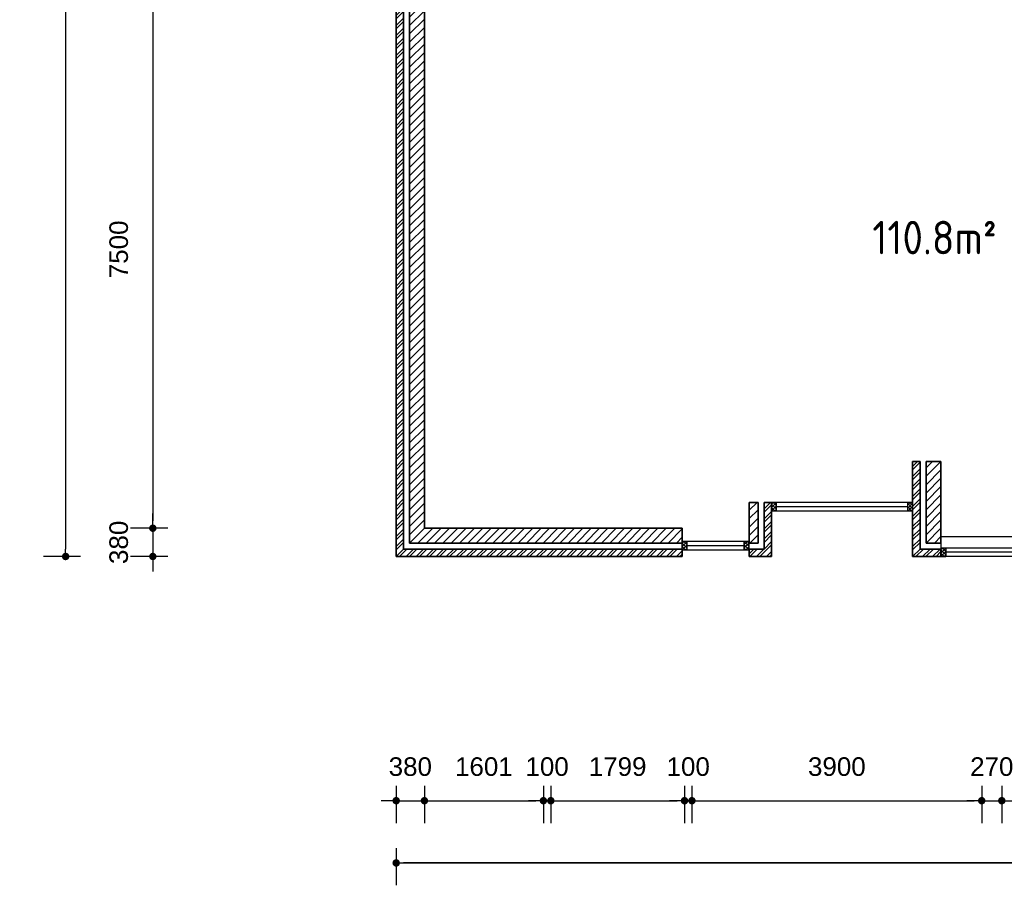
# Model space of a CAD drawing. Header units: millimetres. Extents: x 191 to 246788, y 32 to 102654.
# Tile 2 of 7: x 210950 to 224201, y 72360 to 83999. Entities that reach past the tile are written whole.
import ezdxf

# ---------------------------------------------------------------- set-up
doc = ezdxf.new("R2010")
doc.units = ezdxf.units.MM
for name, color, linetype, lineweight in [('Arceringen', 1, 'Continuous', 13), ('Binnenwand', 2, 'Continuous', 35), ('Buitenwand', 3, 'Continuous', 35), ('Kozijn Bu', 5, 'Continuous', 25), ('Maatvoering', 7, 'Continuous', 25)]:
    doc.layers.add(name, color=color, linetype=linetype, lineweight=lineweight)
doc.styles.add('ISO', font='ISOCP3')
doc.styles.get("Standard").update_dxf_attribs({"font": 'ARIAL.TTF'})
doc.dimstyles.new('Ian1', dxfattribs={"dimscale": 100, "dimtxt": 2.5, "dimasz": 1, "dimexe": 3, "dimexo": 4, "dimgap": 3.3, "dimtad": 1, "dimdec": 0, "dimzin": 1, "dimdsep": 46, "dimtxsty": 'Standard', "dimblk": 'DOT', "dimcen": 1, "dimdle": 1, "dimclrd": 7, "dimclre": 7, "dimclrt": 7, "dimadec": 0, "dimazin": 0, "dimtfac": 1, "dimtdec": 0, "dimtix": 1, "dimtmove": 0, "dimatfit": 3, "dimfxl": 2, "dimfxlon": 1, "dimtolj": 1, "dimtzin": 0, "dimarcsym": 0})

# ---------------------------------------------------------------- blocks, each defined once
blk = doc.blocks.new('$STIJLKZ')
at = {"color": 0, "linetype": 'ByBlock'}
for p, q in [((1, 1), (0, 1)), ((0, 1), (0, 0)), ((0, 0), (1, 0)), ((1, 1), (1, 0))]:
    blk.add_line(p, q, dxfattribs=at)
at = {"color": 0, "linetype": 'ByBlock', "flags": 9}
for tag, p in [('KB', (0.02, 0.85)), ('KH', (0.02, 0.68)), ('BWH', (0.02, 0.52)), ('NGM', (0.02, 0.35)), ('KHD', (0.02, 0.18)), ('KHB', (0.02, 0.01)), ('VSB', (0.51, 0.18)), ('ATS', (0.51, 0.85)), ('ATD', (0.51, 0.68)), ('SPL', (0.51, 0.52)), ('SP', (0.51, 0.01)), ('RDS', (0.51, 0.35))]:
    blk.add_attdef(tag, p, '', height=0.136, dxfattribs=at)
blk = doc.blocks.new('_Dot')
at = {"color": 0, "linetype": 'ByBlock', "lineweight": -2}
blk.add_line((-0.5, 0), (-1, 0), dxfattribs=at)
at = {"color": 0, "linetype": 'ByBlock', "const_width": 0.5}
blk.add_lwpolyline([(-0.25, 0, 1), (0.25, 0, 1)], format="xyb", close=True, dxfattribs=at)
blk = doc.blocks.new('*D26')
at = {"layer": 'Defpoints', "color": 0}
for p in [(226167, 98971), (211569, 76781), (216017, 76781)]:
    blk.add_point(p, dxfattribs=at)
at = {"layer": 'Maatvoering', "color": 7, "lineweight": -2}
for p, q in [((211769, 98971), (211269, 98971)), ((211569, 98871), (211569, 76881)), ((211769, 76781), (211269, 76781))]:
    blk.add_line(p, q, dxfattribs=at)
at = {"layer": 'Maatvoering', "color": 7, "lineweight": -2, "xscale": 100, "yscale": 100, "zscale": 100}
for p, rotation in [((211569, 98971), 90), ((211569, 76781), 270)]:
    blk.add_blockref('_Dot', p, dxfattribs=dict(at, rotation=rotation))
at = {"layer": 'Maatvoering', "color": 7, "insert": (211111, 87876), "char_height": 250, "attachment_point": 5, "rotation": 90}
blk.add_mtext('\\A1;22190', dxfattribs=at)
blk = doc.blocks.new('*D32')
at = {"layer": 'Defpoints', "color": 0}
for p in [(216397, 84661), (212742, 77161), (216397, 77161)]:
    blk.add_point(p, dxfattribs=at)
at = {"layer": 'Maatvoering', "color": 7, "lineweight": -2}
for p, q in [((212942, 84661), (212442, 84661)), ((212742, 84561), (212742, 77261)), ((212942, 77161), (212442, 77161))]:
    blk.add_line(p, q, dxfattribs=at)
at = {"layer": 'Maatvoering', "color": 7, "lineweight": -2, "xscale": 100, "yscale": 100, "zscale": 100}
for p, rotation in [((212742, 84661), 90), ((212742, 77161), 270)]:
    blk.add_blockref('_Dot', p, dxfattribs=dict(at, rotation=rotation))
at = {"layer": 'Maatvoering', "color": 7, "insert": (212284, 80911), "char_height": 250, "attachment_point": 5, "rotation": 90}
blk.add_mtext('\\A1;7500', dxfattribs=at)
blk = doc.blocks.new('*D33')
at = {"layer": 'Defpoints', "color": 0}
for p in [(216397, 77161), (212742, 76781), (216017, 76781)]:
    blk.add_point(p, dxfattribs=at)
at = {"layer": 'Maatvoering', "color": 7, "lineweight": -2}
for p, q in [((212742, 77261), (212742, 77361)), ((212942, 77161), (212442, 77161)), ((212742, 77161), (212742, 76781)), ((212942, 76781), (212442, 76781)), ((212742, 76681), (212742, 76581))]:
    blk.add_line(p, q, dxfattribs=at)
at = {"layer": 'Maatvoering', "color": 7, "lineweight": -2, "xscale": 100, "yscale": 100, "zscale": 100}
for p, rotation in [((212742, 77161), 270), ((212742, 76781), 90)]:
    blk.add_blockref('_Dot', p, dxfattribs=dict(at, rotation=rotation))
at = {"layer": 'Maatvoering', "color": 7, "insert": (212284, 76971), "char_height": 250, "attachment_point": 5, "rotation": 90}
blk.add_mtext('\\A1;380', dxfattribs=at)
blk = doc.blocks.new('*D43')
at = {"layer": 'Defpoints', "color": 0}
for p in [(241377, 83841), (216017, 76781), (241377, 72660)]:
    blk.add_point(p, dxfattribs=at)
at = {"layer": 'Maatvoering', "color": 7, "lineweight": -2}
for p, q in [((216017, 72860), (216017, 72360)), ((241377, 72860), (241377, 72360)), ((216117, 72660), (241277, 72660))]:
    blk.add_line(p, q, dxfattribs=at)
at = {"layer": 'Maatvoering', "color": 7, "lineweight": -2, "xscale": 100, "yscale": 100, "zscale": 100, "rotation": 180}
blk.add_blockref('_Dot', (216017, 72660), dxfattribs=at)
at = {"layer": 'Maatvoering', "color": 7, "lineweight": -2, "xscale": 100, "yscale": 100, "zscale": 100}
blk.add_blockref('_Dot', (241377, 72660), dxfattribs=at)
at = {"layer": 'Maatvoering', "color": 7, "insert": (228697, 73117), "char_height": 250, "attachment_point": 5}
blk.add_mtext('\\A1;25360', dxfattribs=at)
blk = doc.blocks.new('*D44')
at = {"layer": 'Defpoints', "color": 0}
for p in [(241377, 83841), (216017, 76781), (216017, 72660)]:
    blk.add_point(p, dxfattribs=at)
at = {"layer": 'Maatvoering', "color": 7, "lineweight": -2}
for p, q in [((216017, 72860), (216017, 72360)), ((241377, 72860), (241377, 72360)), ((241277, 72660), (216117, 72660))]:
    blk.add_line(p, q, dxfattribs=at)
at = {"layer": 'Maatvoering', "color": 7, "lineweight": -2, "xscale": 100, "yscale": 100, "zscale": 100, "rotation": 180}
blk.add_blockref('_Dot', (216017, 72660), dxfattribs=at)
at = {"layer": 'Maatvoering', "color": 7, "lineweight": -2, "xscale": 100, "yscale": 100, "zscale": 100}
blk.add_blockref('_Dot', (241377, 72660), dxfattribs=at)
at = {"layer": 'Maatvoering', "color": 7, "insert": (228697, 73117), "char_height": 250, "attachment_point": 5}
blk.add_mtext('\\A1;25360', dxfattribs=at)
blk = doc.blocks.new('*D45')
at = {"layer": 'Defpoints', "color": 0}
for p in [(216397, 77161), (216017, 76781), (216397, 73497)]:
    blk.add_point(p, dxfattribs=at)
at = {"layer": 'Maatvoering', "color": 7, "lineweight": -2}
for p, q in [((216017, 73697), (216017, 73197)), ((216397, 73697), (216397, 73197)), ((215917, 73497), (215817, 73497)), ((216017, 73497), (216397, 73497)), ((216497, 73497), (216597, 73497))]:
    blk.add_line(p, q, dxfattribs=at)
at = {"layer": 'Maatvoering', "color": 7, "lineweight": -2, "xscale": 100, "yscale": 100, "zscale": 100}
blk.add_blockref('_Dot', (216017, 73497), dxfattribs=at)
at = {"layer": 'Maatvoering', "color": 7, "lineweight": -2, "xscale": 100, "yscale": 100, "zscale": 100, "rotation": 180}
blk.add_blockref('_Dot', (216397, 73497), dxfattribs=at)
at = {"layer": 'Maatvoering', "color": 7, "insert": (216207, 73954), "char_height": 250, "attachment_point": 5}
blk.add_mtext('\\A1;380', dxfattribs=at)
blk = doc.blocks.new('*D46')
at = {"layer": 'Defpoints', "color": 0}
for p in [(217998, 84761), (216397, 77161), (217998, 73497)]:
    blk.add_point(p, dxfattribs=at)
at = {"layer": 'Maatvoering', "color": 7, "lineweight": -2}
for p, q in [((216397, 73697), (216397, 73197)), ((217998, 73697), (217998, 73197)), ((216497, 73497), (217898, 73497))]:
    blk.add_line(p, q, dxfattribs=at)
at = {"layer": 'Maatvoering', "color": 7, "lineweight": -2, "xscale": 100, "yscale": 100, "zscale": 100, "rotation": 180}
blk.add_blockref('_Dot', (216397, 73497), dxfattribs=at)
at = {"layer": 'Maatvoering', "color": 7, "lineweight": -2, "xscale": 100, "yscale": 100, "zscale": 100}
blk.add_blockref('_Dot', (217998, 73497), dxfattribs=at)
at = {"layer": 'Maatvoering', "color": 7, "insert": (217197, 73954), "char_height": 250, "attachment_point": 5}
blk.add_mtext('\\A1;1601', dxfattribs=at)
blk = doc.blocks.new('*D47')
at = {"layer": 'Defpoints', "color": 0}
for p in [(217998, 84761), (218098, 84761), (218098, 73497)]:
    blk.add_point(p, dxfattribs=at)
at = {"layer": 'Maatvoering', "color": 7, "lineweight": -2}
for p, q in [((217998, 73697), (217998, 73197)), ((218098, 73697), (218098, 73197)), ((217898, 73497), (217798, 73497)), ((217998, 73497), (218098, 73497)), ((218198, 73497), (218298, 73497))]:
    blk.add_line(p, q, dxfattribs=at)
at = {"layer": 'Maatvoering', "color": 7, "lineweight": -2, "xscale": 100, "yscale": 100, "zscale": 100}
blk.add_blockref('_Dot', (217998, 73497), dxfattribs=at)
at = {"layer": 'Maatvoering', "color": 7, "lineweight": -2, "xscale": 100, "yscale": 100, "zscale": 100, "rotation": 180}
blk.add_blockref('_Dot', (218098, 73497), dxfattribs=at)
at = {"layer": 'Maatvoering', "color": 7, "insert": (218048, 73954), "char_height": 250, "attachment_point": 5}
blk.add_mtext('\\A1;100', dxfattribs=at)
blk = doc.blocks.new('*D48')
at = {"layer": 'Defpoints', "color": 0}
for p in [(218098, 84761), (219897, 84761), (219897, 73497)]:
    blk.add_point(p, dxfattribs=at)
at = {"layer": 'Maatvoering', "color": 7, "lineweight": -2}
for p, q in [((218098, 73697), (218098, 73197)), ((219897, 73697), (219897, 73197)), ((218198, 73497), (219797, 73497))]:
    blk.add_line(p, q, dxfattribs=at)
at = {"layer": 'Maatvoering', "color": 7, "lineweight": -2, "xscale": 100, "yscale": 100, "zscale": 100, "rotation": 180}
blk.add_blockref('_Dot', (218098, 73497), dxfattribs=at)
at = {"layer": 'Maatvoering', "color": 7, "lineweight": -2, "xscale": 100, "yscale": 100, "zscale": 100}
blk.add_blockref('_Dot', (219897, 73497), dxfattribs=at)
at = {"layer": 'Maatvoering', "color": 7, "insert": (218997, 73954), "char_height": 250, "attachment_point": 5}
blk.add_mtext('\\A1;1799', dxfattribs=at)
blk = doc.blocks.new('*D49')
at = {"layer": 'Defpoints', "color": 0}
for p in [(219897, 84761), (219997, 84761), (219997, 73497)]:
    blk.add_point(p, dxfattribs=at)
at = {"layer": 'Maatvoering', "color": 7, "lineweight": -2}
for p, q in [((219897, 73697), (219897, 73197)), ((219997, 73697), (219997, 73197)), ((219797, 73497), (219697, 73497)), ((219897, 73497), (219997, 73497)), ((220097, 73497), (220197, 73497))]:
    blk.add_line(p, q, dxfattribs=at)
at = {"layer": 'Maatvoering', "color": 7, "lineweight": -2, "xscale": 100, "yscale": 100, "zscale": 100}
blk.add_blockref('_Dot', (219897, 73497), dxfattribs=at)
at = {"layer": 'Maatvoering', "color": 7, "lineweight": -2, "xscale": 100, "yscale": 100, "zscale": 100, "rotation": 180}
blk.add_blockref('_Dot', (219997, 73497), dxfattribs=at)
at = {"layer": 'Maatvoering', "color": 7, "insert": (219947, 73954), "char_height": 250, "attachment_point": 5}
blk.add_mtext('\\A1;100', dxfattribs=at)
blk = doc.blocks.new('*D50')
at = {"layer": 'Defpoints', "color": 0}
for p in [(223897, 87421), (219997, 84761), (223897, 73497)]:
    blk.add_point(p, dxfattribs=at)
at = {"layer": 'Maatvoering', "color": 7, "lineweight": -2}
for p, q in [((219997, 73697), (219997, 73197)), ((223897, 73697), (223897, 73197)), ((220097, 73497), (223797, 73497))]:
    blk.add_line(p, q, dxfattribs=at)
at = {"layer": 'Maatvoering', "color": 7, "lineweight": -2, "xscale": 100, "yscale": 100, "zscale": 100, "rotation": 180}
blk.add_blockref('_Dot', (219997, 73497), dxfattribs=at)
at = {"layer": 'Maatvoering', "color": 7, "lineweight": -2, "xscale": 100, "yscale": 100, "zscale": 100}
blk.add_blockref('_Dot', (223897, 73497), dxfattribs=at)
at = {"layer": 'Maatvoering', "color": 7, "insert": (221947, 73954), "char_height": 250, "attachment_point": 5}
blk.add_mtext('\\A1;3900', dxfattribs=at)
blk = doc.blocks.new('*D51')
at = {"layer": 'Defpoints', "color": 0}
for p in [(223897, 87421), (224167, 87041), (224167, 73497)]:
    blk.add_point(p, dxfattribs=at)
at = {"layer": 'Maatvoering', "color": 7, "lineweight": -2}
for p, q in [((223897, 73697), (223897, 73197)), ((224167, 73697), (224167, 73197)), ((223797, 73497), (223697, 73497)), ((223897, 73497), (224167, 73497)), ((224267, 73497), (224367, 73497))]:
    blk.add_line(p, q, dxfattribs=at)
at = {"layer": 'Maatvoering', "color": 7, "lineweight": -2, "xscale": 100, "yscale": 100, "zscale": 100}
blk.add_blockref('_Dot', (223897, 73497), dxfattribs=at)
at = {"layer": 'Maatvoering', "color": 7, "lineweight": -2, "xscale": 100, "yscale": 100, "zscale": 100, "rotation": 180}
blk.add_blockref('_Dot', (224167, 73497), dxfattribs=at)
at = {"layer": 'Maatvoering', "color": 7, "insert": (224032, 73954), "char_height": 250, "attachment_point": 5}
blk.add_mtext('\\A1;270', dxfattribs=at)
blk = doc.blocks.new('*D52')
at = {"layer": 'Defpoints', "color": 0}
for p in [(224167, 87041), (231227, 76781), (231227, 73497)]:
    blk.add_point(p, dxfattribs=at)
at = {"layer": 'Maatvoering', "color": 7, "lineweight": -2}
for p, q in [((224167, 73697), (224167, 73197)), ((231227, 73697), (231227, 73197)), ((224267, 73497), (231127, 73497))]:
    blk.add_line(p, q, dxfattribs=at)
at = {"layer": 'Maatvoering', "color": 7, "lineweight": -2, "xscale": 100, "yscale": 100, "zscale": 100, "rotation": 180}
blk.add_blockref('_Dot', (224167, 73497), dxfattribs=at)
at = {"layer": 'Maatvoering', "color": 7, "lineweight": -2, "xscale": 100, "yscale": 100, "zscale": 100}
blk.add_blockref('_Dot', (231227, 73497), dxfattribs=at)
at = {"layer": 'Maatvoering', "color": 7, "insert": (227697, 73954), "char_height": 250, "attachment_point": 5}
blk.add_mtext('\\A1;7060', dxfattribs=at)

msp = doc.modelspace()

# ---------------------------------------------------------------- hatches: boundary and pattern name
at = {"layer": 'Arceringen'}
h = msp.add_hatch(dxfattribs=at)
h.set_pattern_fill('ANSI31', color=256, scale=25, style=0)
h.set_pattern_definition([(45, (216397.1, 76960.84), (-56.1266, 56.1266), [])])
h.paths.add_polyline_path([(220887.1, 77509), (220767.1, 77509), (220767.1, 76960.8), (220887.1, 76960.8)])
h.paths.add_polyline_path([(224167.1, 85040.8), (223787.1, 85040.8), (223787.1, 84980.8), (224108.7, 84980.8), (224108.7, 84720.8), (223787.1, 84720.8), (223787.1, 84860.8), (223147.1, 84860.8), (223147.1, 84157.2), (223347.1, 84157.2), (223347.1, 84660.8), (224167.1, 84660.8)])
h.paths.add_polyline_path([(219997.1, 87040.8), (219897.1, 87040.8), (219897.1, 84760.8), (219997.1, 84760.8)])
h.paths.add_polyline_path([(220257.4, 84760.8), (219697.1, 84760.8), (219697.1, 84660.8), (220257.4, 84660.8)])
h.paths.add_polyline_path([(218097.6, 86130.2), (217997.6, 86130.2), (217997.6, 84760.8), (218097.6, 84760.8)])
h.paths.add_polyline_path([(218563.1, 84760.8), (216397.1, 84760.8), (216397.1, 84660.8), (218563.1, 84660.8)])
h.paths.add_polyline_path([(223997.1, 92586.8), (223897.1, 92586.8), (223897.1, 87420.8), (219897.1, 87420.8), (219897.1, 87220.8), (223997.1, 87220.8)])
h.paths.add_polyline_path([(219997.1, 91321.3), (222763.1, 91321.3), (222763.1, 91421.3), (218870.7, 91421.3), (218870.7, 91321.3), (219897.1, 91321.3), (219897.1, 87420.8), (219997.1, 87420.8)])
h.paths.add_polyline_path([(217736.7, 91421.3), (216431.1, 91421.3), (216431.1, 91321.3), (217736.7, 91321.3)])
h.paths.add_polyline_path([(216888.6, 88124.8), (216888.6, 88224.8), (216733.4, 88224.8), (216733.4, 89194.8), (216397.1, 89194.8), (216397.1, 89094.8), (216633.4, 89094.8), (216633.4, 88124.8)])
h.paths.add_polyline_path([(217822.6, 88224.8), (217822.6, 88124.8), (217997.6, 88124.8), (217997.6, 87064.2), (218097.6, 87064.2), (218097.6, 88224.8)])
h = msp.add_hatch(dxfattribs=at)
h.set_pattern_fill('ANSI32', color=256, scale=10, style=0)
h.set_pattern_definition([(45, (222967.1, 76780.84), (-67.35192, 67.35192), []), (45, (223012, 76780.84), (-67.35192, 67.35192), [])])
h.paths.add_polyline_path([(223067.1, 78058.6), (222967.1, 78058.6), (222967.1, 76780.8), (223347.1, 76780.8), (223347.1, 76880.8), (223067.1, 76880.8)])
h.paths.add_polyline_path([(223067.1, 84940.8), (223787.1, 84940.8), (223787.1, 84980.8), (223787.1, 85040.8), (222967.1, 85040.8), (222967.1, 84157.2), (223067.1, 84157.2)])
h.paths.add_polyline_path([(231227.1, 84660.8), (231127.1, 84660.8), (231127.1, 80660.8), (231227.1, 80660.8)])
h.paths.add_polyline_path([(231227.1, 77160.8), (231127.1, 77160.8), (231127.1, 76880.8), (228763.1, 76880.8), (228763.1, 76780.8), (231227.1, 76780.8)])
h.paths.add_polyline_path([(233497.1, 83940.8), (233327.1, 83940.8), (233327.1, 85335.9), (233227.1, 85335.9), (233227.1, 83840.8), (233497.1, 83840.8)])
h.paths.add_polyline_path([(241377.1, 84220.8), (241277.1, 84220.8), (241277.1, 83940.8), (238913.1, 83940.8), (238913.1, 83840.8), (241377.1, 83840.8)])
h.paths.add_polyline_path([(241377.1, 92100.8), (233227.1, 92100.8), (233227.1, 86469.9), (233327.1, 86469.9), (233327.1, 92000.8), (241277.1, 92000.8), (241277.1, 87720.8), (241377.1, 87720.8)])
h = msp.add_hatch(dxfattribs=at)
h.set_pattern_fill('ANSI31', color=256, scale=25, style=0)
h.set_pattern_definition([(45, (223147.1, 76960.84), (-56.1266, 56.1266), [])])
h.paths.add_polyline_path([(241197.1, 91920.8), (233397.1, 91920.8), (233397.1, 86469.9), (233497.1, 86469.9), (233497.1, 91720.8), (240997.1, 91720.8), (240997.1, 87720.8), (241197.1, 87720.8)])
h.paths.add_polyline_path([(241197.1, 84220.8), (238913.1, 84220.8), (238913.1, 84020.8), (241197.1, 84020.8)])
h.paths.add_polyline_path([(233497.1, 85335.9), (233397.1, 85335.9), (233397.1, 84010.8), (233497.1, 84010.8)])
h.paths.add_polyline_path([(231047.1, 84660.8), (230907.1, 84660.8), (230907.1, 84982.4), (231167.1, 84982.4), (231167.1, 84660.8), (231227.1, 84660.8), (231227.1, 85040.8), (230847.1, 85040.8), (230847.1, 80660.8), (231047.1, 80660.8)])
h.paths.add_polyline_path([(230847.1, 84900.8), (225467.1, 84900.8), (225467.1, 84800.8), (230847.1, 84800.8)])
h.paths.add_polyline_path([(231047.1, 77160.8), (228763.1, 77160.8), (228763.1, 76960.8), (231047.1, 76960.8)])
h.paths.add_polyline_path([(223347.1, 78058.6), (223147.1, 78058.6), (223147.1, 77160.8), (223147.1, 76960.8), (223347.1, 76960.8)])
h = msp.add_hatch(dxfattribs=at)
h.set_pattern_fill('ANSI32', color=256, scale=10, style=0)
h.set_pattern_definition([(45, (216017.1, 76780.84), (-67.3519, 67.3519), []), (45, (216062, 76780.84), (-67.3519, 67.3519), [])])
h.paths.add_polyline_path([(221067.1, 77430.8), (221067.1, 77509), (220967.1, 77509), (220967.1, 76880.8), (220767.1, 76880.8), (220767.1, 76870.7), (220767.1, 76780.8), (221067.1, 76780.8)])
h.paths.add_polyline_path([(219867.1, 76880.8), (216117.1, 76880.8), (216117.1, 85040.8), (216667.1, 85040.8), (216667.1, 85140.8), (216553.1, 85140.8), (216017.1, 85140.8), (216017.1, 76780.8), (219867.1, 76780.8)])
h.paths.add_polyline_path([(216667.1, 87140.8), (216117.1, 87140.8), (216117.1, 89504.8), (216017.1, 89504.8), (216017.1, 87040.8), (216667.1, 87040.8)])
h = msp.add_hatch(dxfattribs=at)
h.set_pattern_fill('ANSI31', color=256, scale=25, style=0)
h.set_pattern_definition([(45, (216197.1, 76960.84), (-56.1266, 56.1266), [])])
h.paths.add_polyline_path([(216667.1, 87420.8), (216397.1, 87420.8), (216397.1, 89504.8), (216197.1, 89504.8), (216197.1, 87220.8), (216667.1, 87220.8)])
h.paths.add_polyline_path([(216667.1, 84960.8), (216197.1, 84960.8), (216197.1, 76960.8), (219867.1, 76960.8), (219867.1, 76984.7), (219867.1, 77160.8), (216397.1, 77160.8), (216397.1, 84760.8), (216667.1, 84760.8)])
h = msp.add_hatch(dxfattribs=at)
h.set_pattern_fill('ANSI37', color=256, scale=10, style=0)
h.set_pattern_definition([(45, (221067.1, 77395.044), (-22.45064, 22.45064), []), (135, (221067.1, 77395.044), (-22.45064, -22.45064), [])])
h.paths.add_polyline_path([(222967.1, 77509), (222900.1, 77509), (222900.1, 77395), (222967.1, 77395)])
h.paths.add_polyline_path([(221134.1, 77509), (221067.1, 77509), (221067.1, 77395), (221134.1, 77395)])
h = msp.add_hatch(dxfattribs=at)
h.set_pattern_fill('ANSI37', color=256, scale=10, style=0)
h.set_pattern_definition([(45, (219867.1, 76870.655), (-22.4506, 22.4506), []), (135, (219867.1, 76870.655), (-22.4506, -22.4506), [])])
h.paths.add_polyline_path([(219934.1, 76984.7), (219867.1, 76984.7), (219867.1, 76870.7), (219934.1, 76870.7)])
h.paths.add_polyline_path([(220767.1, 76984.7), (220700.1, 76984.7), (220700.1, 76870.7), (220767.1, 76870.7)])
h = msp.add_hatch(dxfattribs=at)
h.set_pattern_fill('ANSI37', color=256, scale=10, style=0)
h.set_pattern_definition([(45, (223347.1, 76780.843), (-22.45064, 22.45064), []), (135, (223347.1, 76780.843), (-22.45064, -22.45064), [])])
h.paths.add_polyline_path([(228763.1, 76880.8), (228763.1, 76894.8), (228696.1, 76894.8), (228696.1, 76780.8), (228763.1, 76780.8)])
h.paths.add_polyline_path([(227080.1, 76894.8), (227013.1, 76894.8), (227013.1, 76780.8), (227080.1, 76780.8)])
h.paths.add_polyline_path([(226780.1, 76894.8), (226746.6, 76894.8), (226713.1, 76894.8), (226713.1, 76780.8), (226780.1, 76780.8)])
h.paths.add_polyline_path([(225097.1, 76894.8), (225030.1, 76894.8), (225030.1, 76780.8), (225097.1, 76780.8)])
h.paths.add_polyline_path([(223414.1, 76894.8), (223347.1, 76894.8), (223347.1, 76780.8), (223414.1, 76780.8)])

# ---------------------------------------------------------------- linework, layer by layer
at = {"layer": 'Binnenwand'}
for p, q in [((216197.1, 84960.8), (216197.1, 76960.8)), ((216397.1, 77160.8), (216397.1, 84760.8)), ((223147.1, 77160.8), (223147.1, 78058.6)), ((223347.1, 78058.6), (223147.1, 78058.6)), ((223347.1, 78058.6), (223347.1, 76960.8)), ((220767.1, 77509), (220887.1, 77509)), ((220767.1, 77509), (220767.1, 76960.8)), ((220887.1, 76960.8), (220887.1, 77509)), ((219867.1, 77160.8), (216397.1, 77160.8)), ((219867.1, 77160.8), (219867.1, 76960.8)), ((223147.1, 77160.8), (223147.1, 76960.8)), ((219867.1, 76960.8), (216197.1, 76960.8)), ((220887.1, 76960.8), (220767.1, 76960.8)), ((223347.1, 76960.8), (223147.1, 76960.8))]:
    msp.add_line(p, q, dxfattribs=at)
at = {"layer": 'Buitenwand'}
for p, q in [((216017.1, 76780.8), (216017.1, 85140.8)), ((216117.1, 85040.8), (216117.1, 76880.8)), ((222967.1, 76780.8), (222967.1, 78058.6)), ((223067.1, 78058.6), (222967.1, 78058.6)), ((223067.1, 78058.6), (223067.1, 76880.8)), ((220967.1, 76880.8), (220967.1, 77509)), ((221067.1, 77509), (220967.1, 77509)), ((221067.1, 76780.8), (221067.1, 77430.8)), ((216117.1, 76880.8), (219867.1, 76880.8)), ((219867.1, 76780.8), (219867.1, 76880.8)), ((220767.1, 76780.8), (220767.1, 76880.8)), ((220767.1, 76880.8), (220967.1, 76880.8)), ((223067.1, 76880.8), (223347.1, 76880.8)), ((223347.1, 76880.8), (223347.1, 76780.8)), ((219867.1, 76780.8), (216017.1, 76780.8)), ((221067.1, 76780.8), (220767.1, 76780.8)), ((223347.1, 76780.8), (222967.1, 76780.8))]:
    msp.add_line(p, q, dxfattribs=at)
at = {"layer": 'Kozijn Bu'}
for p, q in [((222967.1, 77509), (221067.1, 77509)), ((221067.1, 77395), (221067.1, 77509)), ((221067.1, 77395), (222967.1, 77395)), ((221134.1, 77395), (221134.1, 77509)), ((221134.1, 77452), (222900.1, 77452)), ((222900.1, 77395), (222900.1, 77509)), ((222967.1, 77395), (222967.1, 77509)), ((220767.1, 76984.7), (219867.1, 76984.7)), ((219867.1, 76870.7), (219867.1, 76984.7)), ((219934.1, 76870.7), (219934.1, 76984.7)), ((220700.1, 76870.7), (220700.1, 76984.7)), ((220767.1, 76870.7), (220767.1, 76984.7)), ((226746.6, 77044.8), (223347.1, 77044.8)), ((223347.1, 77044.8), (223347.1, 76894.8)), ((219867.1, 76870.7), (220767.1, 76870.7)), ((219934.1, 76927.7), (220700.1, 76927.7)), ((225030.1, 76894.8), (223414.1, 76894.8)), ((225030.1, 76837.8), (223414.1, 76837.8)), ((225030.1, 76780.8), (223414.1, 76780.8))]:
    msp.add_line(p, q, dxfattribs=at)

# ---------------------------------------------------------------- block references
at = {"layer": 'Kozijn Bu', "xscale": 67, "yscale": 114, "zscale": 1000}
msp.add_blockref('$STIJLKZ', (223347.1, 76780.8), dxfattribs=at)

# ---------------------------------------------------------------- texts
at = {"layer": 'Maatvoering', "insert": (222424.7, 81294.6), "char_height": 450, "width": 4511.114, "attachment_point": 1, "style": 'ISO'}
msp.add_mtext('110.8m²', dxfattribs=at)

# ---------------------------------------------------------------- dimensions: what is measured, and where the dimension line sits
at = {"layer": 'Maatvoering'}
dim = msp.add_linear_dim(base=(211568.7, 76780.8), p1=(226167.1, 98970.8), p2=(216017.1, 76780.8), angle=90, dimstyle='Ian1', dxfattribs=at)
dim.commit()
dim.dimension.update_dxf_attribs({"geometry": '*D26', "text_midpoint": (211111.1, 87875.8)})
for base, p1, p2, picture, middle in [((223897.1, 73496.6), (219997.1, 84760.8), (223897.1, 87420.8), '*D50', (221947.1, 73954.3)), ((224167.1, 73496.6), (223897.1, 87420.8), (224167.1, 87040.8), '*D51', (224032.1, 73954.3)), ((231227.1, 73496.6), (224167.1, 87040.8), (231227.1, 76780.8), '*D52', (227697.1, 73954.3)), ((217997.5986625, 73496.609315), (216397.0986625, 77160.8432652), (217997.5986625, 84760.8432652), '*D46', (217197.3486625, 73954.252562)), ((218097.6, 73496.6), (217997.6, 84760.8), (218097.6, 84760.8), '*D47', (218047.6, 73954.3)), ((219897.0986625, 73496.609315), (218097.5986625, 84760.8432652), (219897.0986625, 84760.8432652), '*D48', (218997.3486625, 73954.252562)), ((219997.1, 73496.6), (219897.1, 84760.8), (219997.1, 84760.8), '*D49', (219947.1, 73954.3)), ((216017.1, 72659.6), (241377.1, 83840.8), (216017.1, 76780.8), '*D44', (228697.1, 73117.3))]:
    dim = msp.add_linear_dim(base=base, p1=p1, p2=p2, dimstyle='Ian1', override={"dimtmove": 1}, dxfattribs=at)
    dim.commit()
    dim.dimension.update_dxf_attribs({"geometry": picture, "text_midpoint": middle})
for base, p1, p2, picture, middle in [((212741.9, 77160.8), (216397.1, 84660.8), (216397.1, 77160.8), '*D32', (212284.2, 80910.8)), ((212741.9, 76780.8), (216397.1, 77160.8), (216017.1, 76780.8), '*D33', (212284.2, 76970.8))]:
    dim = msp.add_linear_dim(base=base, p1=p1, p2=p2, angle=90, dimstyle='Ian1', override={"dimtmove": 1}, dxfattribs=at)
    dim.commit()
    dim.dimension.update_dxf_attribs({"geometry": picture, "text_midpoint": middle})
for base, p2, picture, middle in [((241377.1, 72659.6), (241377.1, 83840.8), '*D43', (228697.1, 73117.3)), ((216397.1, 73496.6), (216397.1, 77160.8), '*D45', (216207.1, 73954.3))]:
    dim = msp.add_linear_dim(base=base, p1=(216017.1, 76780.8), p2=p2, dimstyle='Ian1', dxfattribs=at)
    dim.commit()
    dim.dimension.update_dxf_attribs({"geometry": picture, "text_midpoint": middle})

doc.saveas('drawing.dxf')
